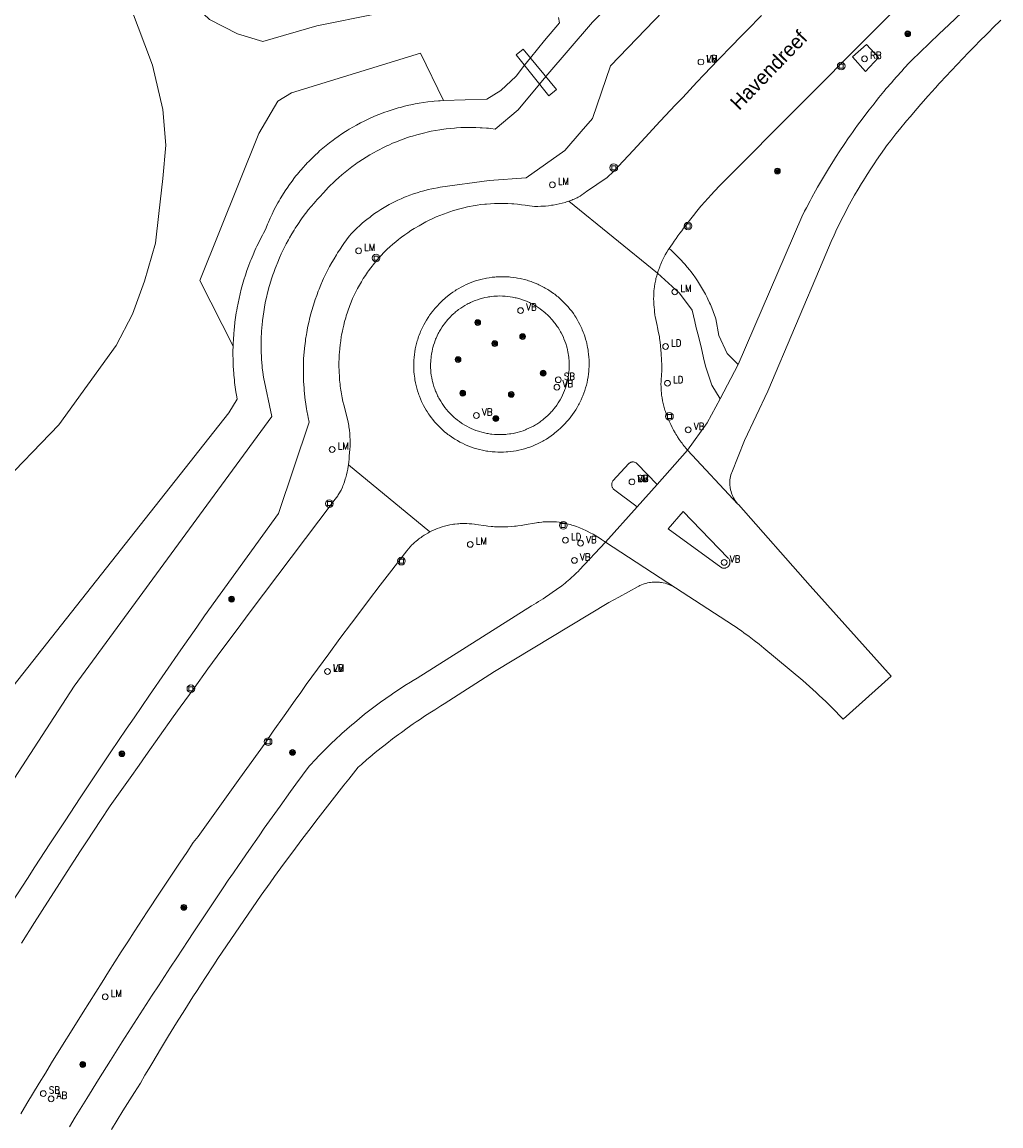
# Model space of a CAD drawing. Header units: metres. Extents: x 138165 to 154469, y 480134 to 494189.
# Tile 28 of 256: x 141175 to 141260, y 483525 to 483620. Entities that reach past the tile are written whole.
import ezdxf

# ---------------------------------------------------------------- set-up
doc = ezdxf.new("R2010")
doc.units = ezdxf.units.M
doc.header["$LTSCALE"] = 0.001
doc.header["$MEASUREMENT"] = 0
for name, color, linetype, lineweight in [('TOP-L-topo objecten punt', 7, 'Continuous', 0), ('TOP-L-topo objecten vlak', 7, 'Continuous', 0), ('TOP-T-topo huisnummering naamgeving', 7, 'Continuous', 0)]:
    doc.layers.add(name, color=color, linetype=linetype, lineweight=lineweight)
doc.styles.add('Style-INTL_ISO', font='INTL_ISO.shx')
doc.styles.add('Style-STANDARD', font='STANDARD.shx')

# ---------------------------------------------------------------- blocks, each defined once
blk = doc.blocks.new('24')
at = {"layer": 'TOP-L-topo objecten punt', "color": 7, "linetype": 'Continuous', "lineweight": 0}
for radius in [0.025, 0.0182, 0.0115, 0.005]:
    blk.add_circle((0, 0), radius, dxfattribs=at)
blk = doc.blocks.new('39')
at = {"layer": 'TOP-L-topo objecten punt', "color": 7, "linetype": 'Continuous', "lineweight": 0}
for p, q in [((0.0175, 0.0175), (-0.0175, 0.0175)), ((-0.0175, 0.0175), (-0.0175, -0.0175)), ((0.0175, 0.0175), (0.0175, -0.0175)), ((0.0175, -0.0175), (-0.0175, -0.0175))]:
    blk.add_line(p, q, dxfattribs=at)
blk.add_circle((0, 0), 0.0332, dxfattribs=at)
blk = doc.blocks.new('121')
at = {"layer": 'TOP-L-topo objecten punt', "color": 7, "linetype": 'Continuous', "lineweight": 0}
blk.add_circle((0, 0), 0.025, dxfattribs=at)
at = {"layer": 'TOP-L-topo objecten punt', "color": 7, "linetype": 'Continuous', "lineweight": 0, "style": 'Style-STANDARD'}
blk.add_text('LD', height=0.06, dxfattribs=at).set_placement((0.0483, 0))
blk = doc.blocks.new('16')
at = {"layer": 'TOP-L-topo objecten punt', "color": 7, "linetype": 'Continuous', "lineweight": 0}
blk.add_circle((0, 0), 0.025, dxfattribs=at)
at = {"layer": 'TOP-L-topo objecten punt', "color": 7, "linetype": 'Continuous', "lineweight": 0, "style": 'Style-STANDARD'}
blk.add_text('LM', height=0.06, dxfattribs=at).set_placement((0.0483, 0))
blk = doc.blocks.new('175')
at = {"layer": 'TOP-L-topo objecten punt', "color": 7, "linetype": 'Continuous', "lineweight": 0}
blk.add_circle((0, 0), 0.025, dxfattribs=at)
at = {"layer": 'TOP-L-topo objecten punt', "color": 7, "linetype": 'Continuous', "lineweight": 0, "style": 'Style-STANDARD'}
blk.add_text('SB', height=0.06, dxfattribs=at).set_placement((0.0483, 0))
blk = doc.blocks.new('14')
at = {"layer": 'TOP-L-topo objecten punt', "color": 7, "linetype": 'Continuous', "lineweight": 0}
blk.add_circle((0, 0), 0.025, dxfattribs=at)
at = {"layer": 'TOP-L-topo objecten punt', "color": 7, "linetype": 'Continuous', "lineweight": 0, "style": 'Style-STANDARD'}
blk.add_text('VB', height=0.06, dxfattribs=at).set_placement((0.0483, 0))
blk = doc.blocks.new('11')
at = {"layer": 'TOP-L-topo objecten punt', "color": 7, "linetype": 'Continuous', "lineweight": 0}
blk.add_circle((0, 0), 0.025, dxfattribs=at)
at = {"layer": 'TOP-L-topo objecten punt', "color": 7, "linetype": 'Continuous', "lineweight": 0, "style": 'Style-STANDARD'}
blk.add_text('AB', height=0.06, dxfattribs=at).set_placement((0.0483, 0))
blk = doc.blocks.new('127')
at = {"layer": 'TOP-L-topo objecten punt', "color": 7, "linetype": 'Continuous', "lineweight": 0}
blk.add_circle((0, 0), 0.025, dxfattribs=at)
at = {"layer": 'TOP-L-topo objecten punt', "color": 7, "linetype": 'Continuous', "lineweight": 0, "style": 'Style-STANDARD'}
blk.add_text('RB', height=0.06, dxfattribs=at).set_placement((0.0483, 0))

msp = doc.modelspace()

# ---------------------------------------------------------------- linework, layer by layer
at = {"layer": 'TOP-L-topo objecten vlak', "flags": 128}
for points in [[(141174.6, 483651.99), (141178.52, 483643.383), (141179.8, 483641.01), (141187.543, 483624.062), (141191.123, 483620.663), (141193.527, 483619.439), (141195.733, 483618.759), (141200.387, 483620.113), (141205.554, 483621.165), (141211.78, 483622.38), (141215.877, 483622.768), (141219.436, 483624.586), (141222.291, 483626.878), (141225.806, 483629.977), (141226.105, 483631.602)], [(141172.703, 483580.058), (141178.072, 483585.609), (141183.024, 483592.475), (141184.456, 483595.161), (141185.47, 483598.026), (141186.425, 483601.31), (141186.722, 483603.877), (141187.08, 483606.922), (141187.319, 483609.787), (141187.08, 483612.891), (141186.185, 483616.712), (141183.024, 483625.069), (141178.311, 483634.143), (141175.089, 483640.769), (141171.568, 483649.365)], [(141254.647, 483625.802), (141235.723, 483606.771), (141235.331, 483606.371), (141235.137, 483606.169), (141234.945, 483605.966), (141234.754, 483605.761), (141234.565, 483605.555), (141234.19, 483605.138), (141234.005, 483604.928), (141233.639, 483604.504), (141233.28, 483604.074), (141232.981, 483603.707), (141232.638, 483603.275), (141232.469, 483603.057), (141232.136, 483602.617), (141231.972, 483602.395), (141231.809, 483602.172), (141231.648, 483601.948), (141231.489, 483601.723), (141231.331, 483601.497), (141231.175, 483601.27), (141231.021, 483601.041), (141230.882, 483600.844)], [(141140.6, 483503.24), (141179.39, 483562.99), (141196.508, 483586.308), (141195.771, 483589.729), (141195.714, 483590.153), (141195.671, 483590.539), (141195.652, 483590.732), (141195.636, 483590.926), (141195.608, 483591.314), (141195.597, 483591.508), (141195.582, 483591.896), (141195.577, 483592.091), (141195.574, 483592.479), (141195.575, 483592.674), (141195.578, 483592.868), (141195.591, 483593.257), (141195.6, 483593.451), (141195.612, 483593.645), (141195.64, 483594.033), (141195.657, 483594.226), (141195.698, 483594.613), (141195.746, 483594.999), (141195.803, 483595.383), (141195.867, 483595.767), (141195.939, 483596.149), (141196.019, 483596.529), (141196.062, 483596.719), (141196.107, 483596.908), (141196.154, 483597.096), (141196.253, 483597.472), (141196.306, 483597.659), (141196.417, 483598.032), (141196.475, 483598.217), (141196.598, 483598.586), (141196.662, 483598.77), (141196.796, 483599.135), (141196.865, 483599.316), (141197.01, 483599.677), (141197.163, 483600.034), (141197.322, 483600.389), (141197.489, 483600.74), (141197.576, 483600.914), (141197.753, 483601.26), (141197.938, 483601.602), (141198.033, 483601.771), (141198.228, 483602.108), (141198.431, 483602.44), (141198.534, 483602.604), (141198.747, 483602.93), (141198.855, 483603.091), (141198.965, 483603.251), (141199.077, 483603.41), (141199.306, 483603.724), (141199.541, 483604.034), (141199.661, 483604.187), (141199.906, 483604.489), (141200.157, 483604.786), (141200.284, 483604.932), (141200.414, 483605.078), (141200.676, 483605.364), (141200.945, 483605.645), (141201.233, 483605.959), (141201.361, 483606.093), (141201.62, 483606.356), (141201.752, 483606.486), (141202.019, 483606.741), (141202.292, 483606.99), (141202.571, 483607.233), (141202.712, 483607.352), (141202.998, 483607.586), (141203.143, 483607.701), (141203.289, 483607.814), (141203.437, 483607.925), (141203.735, 483608.143), (141203.886, 483608.25), (141204.038, 483608.355), (141204.346, 483608.56), (141204.658, 483608.759), (141204.974, 483608.95), (141205.294, 483609.135), (141205.618, 483609.312), (141205.782, 483609.399), (141206.112, 483609.566), (141206.445, 483609.725), (141206.613, 483609.803), (141206.951, 483609.952), (141207.293, 483610.093), (141207.637, 483610.228), (141207.81, 483610.292), (141208.159, 483610.415), (141208.51, 483610.53), (141208.687, 483610.585), (141209.041, 483610.689), (141209.398, 483610.785), (141209.757, 483610.874), (141209.937, 483610.915), (141210.299, 483610.992), (141210.662, 483611.061), (141211.027, 483611.122), (141211.393, 483611.175), (141211.576, 483611.199), (141211.943, 483611.24), (141212.311, 483611.273), (141212.496, 483611.287), (141212.865, 483611.308), (141213.049, 483611.316), (141213.419, 483611.325), (141213.604, 483611.327), (141213.789, 483611.326), (141214.158, 483611.32), (141214.528, 483611.305), (141214.712, 483611.295), (141215.081, 483611.268), (141215.265, 483611.252), (141215.449, 483611.234), (141215.816, 483611.191), (141217.812, 483612.851), (141219.669, 483615.07), (141220.214, 483615.724), (141224.245, 483620.424), (141228.219, 483624.426)], [(141231.126, 483622.157), (141225.811, 483616.646), (141224.249, 483612.099), (141223.273, 483610.97), (141221.844, 483609.318), (141218.513, 483606.96), (141215.297, 483606.746), (141211.056, 483606.146), (141210.837, 483606.11), (141210.513, 483606.049), (141210.352, 483606.016), (141210.03, 483605.944), (141209.87, 483605.905), (141209.552, 483605.821), (141209.393, 483605.776), (141209.078, 483605.681), (141208.765, 483605.578), (141208.455, 483605.467), (141208.147, 483605.349), (141207.995, 483605.287), (141207.692, 483605.158), (141207.392, 483605.021), (141207.243, 483604.95), (141206.949, 483604.803), (141206.658, 483604.648), (141206.371, 483604.487), (141206.229, 483604.403), (141205.948, 483604.232), (141205.671, 483604.053), (141205.399, 483603.868), (141205.131, 483603.676), (141204.999, 483603.577), (141204.738, 483603.376), (141204.61, 483603.273), (141204.357, 483603.062), (141204.232, 483602.954), (141204.109, 483602.845), (141203.866, 483602.622), (141203.629, 483602.393), (141203.513, 483602.277), (141203.398, 483602.159), (141203.204, 483601.912), (141202.968, 483601.6), (141202.739, 483601.284), (141202.627, 483601.124), (141202.408, 483600.8), (141202.195, 483600.472), (141202.092, 483600.307), (141201.889, 483599.973), (141201.694, 483599.635), (141201.505, 483599.292), (141201.414, 483599.12), (141201.236, 483598.772), (141201.149, 483598.597), (141200.982, 483598.244), (141200.901, 483598.066), (141200.745, 483597.708), (141200.596, 483597.347), (141200.524, 483597.165), (141200.387, 483596.799), (141200.256, 483596.431), (141200.194, 483596.246), (141200.075, 483595.874), (141199.964, 483595.499), (141199.86, 483595.123), (141199.765, 483594.744), (141199.72, 483594.554), (141199.677, 483594.363), (141199.596, 483593.981), (141199.524, 483593.597), (141199.491, 483593.404), (141199.43, 483593.018), (141199.403, 483592.825), (141199.354, 483592.437), (141199.333, 483592.243), (141199.296, 483591.854), (141199.281, 483591.66), (141199.256, 483591.27), (141199.239, 483590.879), (141199.234, 483590.684), (141199.229, 483590.293), (141199.232, 483589.903), (141199.237, 483589.708), (141199.252, 483589.317), (141199.263, 483589.122), (141199.29, 483588.732), (141199.307, 483588.538), (141199.325, 483588.343), (141199.368, 483587.955), (141199.393, 483587.761), (141199.448, 483587.374), (141199.511, 483586.989), (141199.545, 483586.797), (141199.62, 483586.413), (141199.66, 483586.222), (141199.747, 483585.841), (141197.092, 483577.918), (141190.684, 483569.068), (141189.999, 483568.093), (141189.316, 483567.117), (141188.635, 483566.14), (141187.277, 483564.182), (141185.926, 483562.219), (141184.581, 483560.252), (141183.911, 483559.267), (141182.576, 483557.293), (141181.248, 483555.314), (141179.927, 483553.332), (141178.612, 483551.345), (141177.304, 483549.353), (141176.002, 483547.357), (141175.354, 483546.357), (141174.063, 483544.355)], [(141236.848, 483590.806), (141242.366, 483603.596), (141242.609, 483604.075), (141242.764, 483604.374), (141243.078, 483604.968), (141243.238, 483605.264), (141243.563, 483605.852), (141243.728, 483606.145), (141243.895, 483606.437), (141244.234, 483607.018), (141244.406, 483607.306), (141244.755, 483607.881), (141245.111, 483608.451), (141245.292, 483608.735), (141245.658, 483609.299), (141246.031, 483609.858), (141246.41, 483610.413), (141246.603, 483610.689), (141246.796, 483610.964), (141246.992, 483611.237), (141247.189, 483611.509), (141247.588, 483612.05), (141247.993, 483612.587), (141248.198, 483612.853), (141248.613, 483613.382), (141248.823, 483613.645), (141249.035, 483613.906), (141249.462, 483614.425), (141249.678, 483614.683), (141250.115, 483615.194), (141250.335, 483615.448), (141250.557, 483615.7), (141251.006, 483616.201), (141251.233, 483616.449), (141251.69, 483616.942), (141251.921, 483617.186), (141252.578, 483617.818), (141254.249, 483619.416), (141255.087, 483620.213), (141256.766, 483621.802)], [(141221.321, 483620.839), (141221.408, 483620.387), (141220.106, 483618.84), (141218.88, 483617.345), (141218.361, 483616.701), (141217.632, 483615.77), (141216.315, 483614.531), (141215.105, 483613.781), (141211.358, 483613.66)], [(141222.196, 483604.941), (141222.381, 483605.006), (141222.472, 483605.041), (141222.562, 483605.078), (141222.651, 483605.116), (141222.828, 483605.199), (141222.915, 483605.243), (141223.001, 483605.289), (141223.17, 483605.386), (141223.335, 483605.49), (141223.496, 483605.601), (141223.652, 483605.718), (141223.728, 483605.779), (141225.522, 483607.006), (141226.076, 483607.52), (141227.777, 483609.319), (141228.818, 483610.453), (141230.117, 483611.856), (141231.444, 483613.279), (141232.055, 483613.931), (141232.668, 483614.581), (141233.283, 483615.231), (141233.898, 483615.878), (141235.134, 483617.17), (141236.376, 483618.456), (141236.999, 483619.097), (141237.624, 483619.736), (141238.877, 483621.011)], [(141236.835, 483578.747), (141236.744, 483578.853), (141236.654, 483578.968), (141236.571, 483579.089), (141236.532, 483579.151), (141236.458, 483579.277), (141236.424, 483579.342), (141236.392, 483579.408), (141236.362, 483579.475), (141236.333, 483579.542), (141236.306, 483579.61), (141236.281, 483579.679), (141236.237, 483579.819), (141236.201, 483579.961), (141236.186, 483580.033), (141236.172, 483580.105), (141236.151, 483580.25), (141236.144, 483580.323), (141236.135, 483580.469), (141236.134, 483580.616), (141236.137, 483580.689), (141236.148, 483580.835), (141236.167, 483580.98), (141236.194, 483581.124), (141236.229, 483581.267), (141236.272, 483581.407), (141236.296, 483581.476), (141237.41, 483584.238), (141239.423, 483588.507), (141244.207, 483599.804), (141244.432, 483600.358), (141244.665, 483600.91), (141244.905, 483601.458), (141245.152, 483602.003), (141245.407, 483602.544), (141245.537, 483602.814), (141245.802, 483603.35), (141246.075, 483603.883), (141246.214, 483604.148), (141246.497, 483604.675), (141246.641, 483604.937), (141246.787, 483605.198), (141246.935, 483605.458), (141247.236, 483605.976), (141247.543, 483606.489), (141247.7, 483606.744), (141248.017, 483607.251), (141248.342, 483607.754), (141248.673, 483608.253), (141248.841, 483608.5), (141249.183, 483608.992), (141249.53, 483609.479), (141249.706, 483609.721), (141250.064, 483610.201), (141250.245, 483610.439), (141250.512, 483610.784), (141250.816, 483611.153), (141251.429, 483611.886), (141251.738, 483612.251), (141252.36, 483612.976), (141252.674, 483613.337), (141253.305, 483614.055), (141253.623, 483614.412), (141253.942, 483614.767), (141254.263, 483615.121), (141254.91, 483615.826), (141255.235, 483616.176), (141255.89, 483616.872), (141256.22, 483617.218), (141256.883, 483617.906), (141257.217, 483618.248), (141257.889, 483618.927), (141258.228, 483619.265), (141258.567, 483619.601), (141258.908, 483619.936), (141259.595, 483620.601)], [(141247.968, 483618.51), (141248.988, 483617.376), (141247.888, 483616.179), (141246.739, 483617.428), (141247.968, 483618.51)], [(141211.358, 483613.66), (141209.367, 483617.749), (141198.215, 483614.312), (141197.009, 483613.588), (141195.382, 483610.815), (141190.258, 483598.092), (141193.149, 483592.393)], [(141220.471, 483614.071), (141221.136, 483614.604), (141218.264, 483618.093), (141217.644, 483617.595), (141220.471, 483614.071)], [(141211.358, 483613.66), (141211.066, 483613.631), (141210.928, 483613.622), (141210.557, 483613.591), (141210.371, 483613.573), (141210.001, 483613.531), (141209.632, 483613.48), (141209.264, 483613.422), (141208.898, 483613.356), (141208.532, 483613.282), (141208.35, 483613.242), (141207.988, 483613.156), (141207.627, 483613.063), (141207.448, 483613.013), (141207.09, 483612.908), (141206.912, 483612.853), (141206.559, 483612.736), (141206.207, 483612.612), (141205.859, 483612.48), (141205.686, 483612.412), (141205.341, 483612.269), (141205, 483612.119), (141204.831, 483612.041), (141204.495, 483611.88), (141204.163, 483611.712), (141203.834, 483611.537), (141203.509, 483611.354), (141203.188, 483611.165), (141203.029, 483611.068), (141202.871, 483610.969), (141202.559, 483610.766), (141202.251, 483610.557), (141201.947, 483610.34), (141201.797, 483610.23), (141201.501, 483610.004), (141201.355, 483609.889), (141201.066, 483609.654), (141200.923, 483609.534), (141200.782, 483609.413), (141200.642, 483609.29), (141200.503, 483609.165), (141200.23, 483608.912), (141199.962, 483608.653), (141199.7, 483608.388), (141199.571, 483608.254), (141199.444, 483608.118), (141199.193, 483607.842), (141199.07, 483607.702), (141198.949, 483607.561), (141198.711, 483607.275), (141198.594, 483607.13), (141198.478, 483606.983), (141198.252, 483606.687), (141198.033, 483606.386), (141197.82, 483606.08), (141197.716, 483605.926), (141197.513, 483605.613), (141197.414, 483605.456), (141197.221, 483605.137), (141197.127, 483604.976), (141197.035, 483604.814), (141196.856, 483604.487), (141196.684, 483604.157), (141196.519, 483603.823), (141196.362, 483603.485), (141196.211, 483603.144), (141196.139, 483602.972), (141196, 483602.627), (141195.933, 483602.453), (141195.781, 483602.178), (141195.682, 483601.994), (141195.585, 483601.809), (141195.396, 483601.437), (141195.215, 483601.061), (141195.127, 483600.871), (141195.041, 483600.681), (141194.874, 483600.299), (141194.714, 483599.913), (141194.637, 483599.719), (141194.489, 483599.329), (141194.348, 483598.936), (141194.215, 483598.541), (141194.089, 483598.143), (141194.029, 483597.943), (141193.971, 483597.742), (141193.861, 483597.34), (141193.758, 483596.935), (141193.663, 483596.529), (141193.576, 483596.12), (141193.497, 483595.711), (141193.46, 483595.505), (141193.426, 483595.299), (141193.362, 483594.887), (141193.307, 483594.473), (141193.259, 483594.059), (141193.238, 483593.851), (141193.203, 483593.435), (141193.175, 483593.019), (141193.155, 483592.602), (141193.149, 483592.393)], [(141203.133, 483582.133), (141203.163, 483582.382), (141203.186, 483582.632), (141203.2, 483582.882), (141203.234, 483583.197), (141203.255, 483583.474), (141203.268, 483583.751), (141203.273, 483584.029), (141203.27, 483584.306), (141203.259, 483584.583), (141203.24, 483584.86), (141203.213, 483585.136), (141203.178, 483585.411), (141203.157, 483585.549), (141203.111, 483585.822), (141203.056, 483586.094), (141202.728, 483587.314), (141202.661, 483587.602), (141202.59, 483587.937), (141202.558, 483588.104), (141202.499, 483588.441), (141202.473, 483588.61), (141202.426, 483588.948), (141202.406, 483589.118), (141202.371, 483589.458), (141202.344, 483589.799), (141202.325, 483590.14), (141202.319, 483590.31), (141202.312, 483590.652), (141202.313, 483590.994), (141202.322, 483591.335), (141202.339, 483591.677), (141202.351, 483591.847), (141202.38, 483592.188), (141202.417, 483592.527), (141202.462, 483592.866), (141202.515, 483593.204), (141202.544, 483593.372), (141202.609, 483593.707), (141202.644, 483593.874), (141202.721, 483594.208), (141202.805, 483594.539), (141202.897, 483594.868), (141202.946, 483595.031), (141203.049, 483595.357), (141203.133, 483595.601), (141203.189, 483595.755), (141203.247, 483595.908), (141203.368, 483596.212), (141203.497, 483596.514), (141203.633, 483596.812), (141203.776, 483597.107), (141203.927, 483597.398), (141204.084, 483597.685), (141204.249, 483597.969), (141204.42, 483598.248), (141204.598, 483598.523), (141204.783, 483598.794), (141204.878, 483598.928), (141205.073, 483599.192), (141205.172, 483599.322), (141205.274, 483599.451), (141205.377, 483599.578), (141205.587, 483599.83), (141205.803, 483600.076), (141206.026, 483600.317), (141206.139, 483600.435), (141206.37, 483600.668), (141206.488, 483600.782), (141206.727, 483601.006), (141206.972, 483601.224), (141207.222, 483601.436), (141207.477, 483601.641), (141207.606, 483601.742), (141207.737, 483601.841), (141208.002, 483602.034), (141208.271, 483602.221), (141208.545, 483602.401), (141208.823, 483602.574), (141209.238, 483602.823), (141209.383, 483602.907), (141209.676, 483603.07), (141209.823, 483603.148), (141210.122, 483603.301), (141210.424, 483603.446), (141210.729, 483603.583), (141211.038, 483603.714), (141211.35, 483603.837), (141211.664, 483603.952), (141211.822, 483604.007), (141211.981, 483604.06), (141212.141, 483604.111), (141212.461, 483604.208), (141212.784, 483604.297), (141213.109, 483604.378), (141213.436, 483604.451), (141213.6, 483604.485), (141213.93, 483604.546), (141214.26, 483604.6), (141214.592, 483604.646), (141214.925, 483604.684), (141215.092, 483604.7), (141215.426, 483604.725), (141215.76, 483604.743), (141216.095, 483604.753), (141216.263, 483604.755), (141216.598, 483604.753), (141216.933, 483604.743), (141217.267, 483604.725), (141217.434, 483604.713), (141217.768, 483604.683), (141218.101, 483604.645), (141218.433, 483604.599), (141218.598, 483604.573), (141219.229, 483604.496), (141219.53, 483604.494), (141219.795, 483604.501), (141220.059, 483604.516), (141220.19, 483604.526), (141220.453, 483604.553), (141220.715, 483604.588), (141220.846, 483604.609), (141221.106, 483604.655), (141221.365, 483604.71), (141221.622, 483604.772), (141221.876, 483604.842), (141222.003, 483604.88), (141222.129, 483604.92), (141222.196, 483604.941)], [(141229.875, 483598.716), (141222.196, 483604.941)], [(141230.882, 483600.844), (141230.812, 483600.738), (141230.678, 483600.523), (141230.551, 483600.304), (141230.49, 483600.193), (141230.373, 483599.968), (141230.264, 483599.74), (141230.162, 483599.508), (141230.113, 483599.391), (141230.067, 483599.273), (141229.979, 483599.035), (141229.938, 483598.915), (141229.875, 483598.716)], [(141230.882, 483600.844), (141231.076, 483600.673), (141231.199, 483600.561), (141231.32, 483600.448), (141231.44, 483600.334), (141231.675, 483600.101), (141231.791, 483599.982), (141231.905, 483599.862), (141232.129, 483599.618), (141232.238, 483599.494), (141232.453, 483599.242), (141232.662, 483598.984), (141232.764, 483598.854), (141232.963, 483598.589), (141233.156, 483598.32), (141233.342, 483598.046), (141233.433, 483597.907), (141233.522, 483597.767), (141233.695, 483597.485), (141233.779, 483597.342), (141233.861, 483597.198), (141234.02, 483596.907), (141234.172, 483596.613), (141234.245, 483596.464), (141234.386, 483596.164), (141234.454, 483596.013), (141234.584, 483595.709), (141234.707, 483595.401), (141234.822, 483595.09), (141234.877, 483594.934), (141234.93, 483594.777), (141235.17, 483593.315), (141235.891, 483591.76), (141236.848, 483590.806)], [(141221.177, 483596.738), (141221.272, 483596.66), (141221.457, 483596.499), (141221.548, 483596.417), (141221.725, 483596.248), (141221.812, 483596.161), (141221.897, 483596.073), (141222.062, 483595.892), (141222.143, 483595.8), (141222.3, 483595.611), (141222.451, 483595.418), (141222.595, 483595.22), (141222.732, 483595.017), (141222.799, 483594.914), (141222.926, 483594.704), (141223.047, 483594.491), (141223.16, 483594.274), (141223.267, 483594.053), (141223.317, 483593.941), (141223.366, 483593.829), (141223.458, 483593.601), (141223.501, 483593.487), (141223.582, 483593.255), (141223.655, 483593.021), (141223.72, 483592.785), (141223.75, 483592.666), (141223.803, 483592.427), (141223.827, 483592.307), (141223.869, 483592.065), (141223.887, 483591.944), (141223.917, 483591.7), (141223.939, 483591.456), (141223.953, 483591.212), (141223.959, 483590.967), (141223.96, 483590.844), (141223.958, 483590.721), (141223.954, 483590.599), (141223.948, 483590.476), (141223.93, 483590.232), (141223.904, 483589.988), (141223.87, 483589.745), (141223.829, 483589.504), (141223.779, 483589.264), (141223.722, 483589.025), (141223.657, 483588.789), (141223.584, 483588.555), (141223.504, 483588.323), (141223.416, 483588.095), (141223.369, 483587.981), (141223.27, 483587.757), (141223.218, 483587.646), (141223.164, 483587.536), (141223.108, 483587.427), (141223.05, 483587.319), (141222.991, 483587.211), (141222.93, 483587.105), (141222.803, 483586.896), (141222.669, 483586.691), (141222.528, 483586.49), (141222.381, 483586.294), (141222.305, 483586.198), (141222.148, 483586.009), (141221.985, 483585.826), (141221.902, 483585.736), (141221.817, 483585.648), (141221.643, 483585.475), (141221.513, 483585.346), (141221.424, 483585.262), (141221.334, 483585.179), (141221.242, 483585.097), (141221.149, 483585.017), (141220.96, 483584.862), (141220.863, 483584.786), (141220.666, 483584.64), (141220.465, 483584.501), (141220.259, 483584.368), (141220.049, 483584.242), (141219.942, 483584.181), (141219.835, 483584.123), (141219.617, 483584.011), (141219.506, 483583.957), (141219.283, 483583.856), (141219.17, 483583.808), (141219.057, 483583.762), (141218.828, 483583.675), (141218.596, 483583.596), (141218.479, 483583.56), (141218.243, 483583.492), (141218.124, 483583.461), (141217.886, 483583.405), (141217.646, 483583.357), (141217.404, 483583.317), (141217.161, 483583.285), (141216.917, 483583.26), (141216.795, 483583.251), (141216.55, 483583.239), (141216.305, 483583.234), (141216.182, 483583.235), (141216.06, 483583.238), (141215.815, 483583.249), (141215.571, 483583.269), (141215.449, 483583.282), (141215.206, 483583.313), (141215.085, 483583.332), (141214.844, 483583.375), (141214.723, 483583.4), (141214.485, 483583.455), (141214.366, 483583.485), (141214.13, 483583.552), (141214.013, 483583.588), (141213.781, 483583.667), (141213.551, 483583.752), (141213.325, 483583.845), (141213.212, 483583.895), (141212.99, 483583.999), (141212.772, 483584.11), (141212.558, 483584.229), (141212.347, 483584.354), (141212.243, 483584.419), (141212.039, 483584.555), (141211.839, 483584.697), (141211.741, 483584.77), (141211.644, 483584.845), (141211.454, 483585), (141211.361, 483585.08), (141211.179, 483585.244), (141211.09, 483585.328), (141211.002, 483585.414), (141210.831, 483585.589), (141210.666, 483585.77), (141210.586, 483585.862), (141210.429, 483586.051), (141210.279, 483586.245), (141210.136, 483586.444), (141210.066, 483586.545), (141209.933, 483586.75), (141209.868, 483586.855), (141209.745, 483587.066), (141209.628, 483587.282), (141209.519, 483587.501), (141209.467, 483587.612), (141209.368, 483587.836), (141209.277, 483588.064), (141209.234, 483588.179), (141209.194, 483588.294), (141209.117, 483588.527), (141209.049, 483588.763), (141209.018, 483588.881), (141208.988, 483589), (141208.935, 483589.239), (141208.89, 483589.48), (141208.87, 483589.601), (141208.837, 483589.844), (141208.823, 483589.966), (141208.802, 483590.21), (141208.794, 483590.332), (141208.785, 483590.577), (141208.783, 483590.822), (141208.79, 483591.067), (141208.796, 483591.19), (141208.815, 483591.434), (141208.841, 483591.678), (141208.876, 483591.92), (141208.918, 483592.162), (141208.942, 483592.282), (141208.968, 483592.402), (141209.026, 483592.64), (141209.092, 483592.876), (141209.128, 483592.993), (141209.205, 483593.226), (141209.247, 483593.341), (141209.335, 483593.569), (141209.382, 483593.683), (141209.431, 483593.795), (141209.534, 483594.017), (141209.645, 483594.236), (141209.762, 483594.451), (141209.887, 483594.662), (141210.018, 483594.869), (141210.086, 483594.971), (141210.156, 483595.072), (141210.301, 483595.27), (141210.375, 483595.367), (141210.529, 483595.557), (141210.609, 483595.651), (141210.772, 483595.834), (141211.039, 483596.115), (141211.212, 483596.288), (141211.301, 483596.373), (141211.482, 483596.538), (141211.574, 483596.618), (141211.668, 483596.697), (141211.86, 483596.85), (141211.958, 483596.924), (141212.157, 483597.067), (141212.36, 483597.204), (141212.463, 483597.27), (141212.673, 483597.396), (141212.887, 483597.516), (141213.105, 483597.629), (141213.326, 483597.734), (141213.551, 483597.833), (141213.664, 483597.879), (141213.893, 483597.966), (141214.125, 483598.046), (141214.36, 483598.118), (141214.596, 483598.182), (141214.715, 483598.211), (141214.955, 483598.264), (141215.075, 483598.287), (141215.317, 483598.328), (141215.56, 483598.361), (141215.803, 483598.386), (141215.926, 483598.395), (141216.048, 483598.403), (141216.293, 483598.412), (141216.538, 483598.413), (141216.661, 483598.411), (141216.906, 483598.4), (141217.028, 483598.391), (141217.15, 483598.381), (141217.394, 483598.354), (141217.636, 483598.319), (141217.757, 483598.299), (141217.998, 483598.252), (141218.117, 483598.226), (141218.356, 483598.167), (141218.592, 483598.101), (141218.709, 483598.065), (141218.941, 483597.988), (141219.057, 483597.946), (141219.285, 483597.857), (141219.511, 483597.761), (141219.622, 483597.71), (141219.842, 483597.603), (141220.059, 483597.488), (141220.166, 483597.429), (141220.377, 483597.304), (141220.481, 483597.239), (141220.686, 483597.104), (141220.886, 483596.962), (141220.984, 483596.889), (141221.177, 483596.738)], [(141229.875, 483598.716), (141229.84, 483598.603), (141229.807, 483598.489), (141229.746, 483598.259), (141229.719, 483598.144), (141229.67, 483597.911), (141229.649, 483597.795), (141229.612, 483597.56), (141229.583, 483597.324), (141229.572, 483597.206), (141229.562, 483597.088), (141229.549, 483596.851), (141229.545, 483596.732), (141229.544, 483596.495), (141229.551, 483596.258), (141229.566, 483596.021), (141229.595, 483595.734), (141229.607, 483595.568), (141229.621, 483595.403), (141229.654, 483595.072), (141229.668, 483594.957), (141229.836, 483594.179), (141229.874, 483594.021), (141229.945, 483593.704), (141229.977, 483593.545), (141230.036, 483593.226), (141230.062, 483593.066), (141230.109, 483592.745), (141230.148, 483592.422), (141230.179, 483592.099), (141230.202, 483591.776), (141230.234, 483591.195), (141230.25, 483590.774), (141230.255, 483590.563), (141230.258, 483590.285), (141230.188, 483589.478), (141230.182, 483589.358), (141230.177, 483589.118), (141230.18, 483588.878), (141230.191, 483588.638), (141230.199, 483588.519), (141230.21, 483588.399), (141230.222, 483588.28), (141230.237, 483588.161), (141230.271, 483587.923), (141230.314, 483587.687), (141230.338, 483587.569), (141230.364, 483587.452), (141230.392, 483587.336), (141230.455, 483587.104), (141230.524, 483586.874), (141230.562, 483586.76), (141230.656, 483586.491), (141230.702, 483586.364), (141230.75, 483586.237), (141230.851, 483585.986), (141230.96, 483585.738), (141231.017, 483585.616), (141231.136, 483585.373), (141231.263, 483585.134), (141231.397, 483584.898), (141231.466, 483584.782), (141231.537, 483584.667), (141231.61, 483584.553), (141231.761, 483584.328), (141231.918, 483584.108), (141231.999, 483584), (141232.082, 483583.893), (141232.166, 483583.787), (141232.252, 483583.682), (141232.339, 483583.579), (141232.482, 483583.417)], [(141235.303, 483587.843), (141234.592, 483589.03), (141234.053, 483590.583), (141233.929, 483591.121), (141233.676, 483592.196), (141233.414, 483593.269), (141233.233, 483593.993), (141233.104, 483594.529), (141232.869, 483595.532), (141231.786, 483596.976), (141229.875, 483598.716)], [(141219.462, 483595.804), (141219.369, 483595.862), (141219.275, 483595.918), (141219.18, 483595.973), (141219.084, 483596.026), (141218.89, 483596.126), (141218.791, 483596.174), (141218.591, 483596.263), (141218.388, 483596.346), (141218.286, 483596.384), (141218.182, 483596.42), (141217.974, 483596.488), (141217.869, 483596.518), (141217.657, 483596.574), (141217.55, 483596.599), (141217.336, 483596.643), (141217.12, 483596.679), (141216.902, 483596.707), (141216.684, 483596.728), (141216.466, 483596.74), (141216.247, 483596.744), (141216.028, 483596.741), (141215.918, 483596.736), (141215.809, 483596.729), (141215.7, 483596.72), (141215.482, 483596.696), (141215.374, 483596.682), (141215.265, 483596.665), (141215.157, 483596.646), (141214.943, 483596.603), (141214.836, 483596.578), (141214.624, 483596.523), (141214.519, 483596.493), (141214.31, 483596.426), (141214.104, 483596.352), (141214.002, 483596.312), (141213.901, 483596.27), (141213.701, 483596.181), (141213.602, 483596.134), (141213.504, 483596.085), (141213.407, 483596.034), (141213.216, 483595.927), (141213.122, 483595.871), (141212.937, 483595.754), (141212.846, 483595.693), (141212.667, 483595.566), (141212.58, 483595.5), (141212.409, 483595.363), (141212.325, 483595.292), (141212.243, 483595.22), (141212.082, 483595.071), (141211.927, 483594.916), (141211.852, 483594.837), (141211.705, 483594.674), (141211.634, 483594.591), (141211.497, 483594.42), (141211.431, 483594.333), (141211.303, 483594.155), (141211.242, 483594.064), (141211.124, 483593.88), (141211.013, 483593.691), (141210.96, 483593.595), (141210.909, 483593.498), (141210.812, 483593.302), (141210.722, 483593.102), (141210.68, 483593.001), (141210.64, 483592.899), (141210.565, 483592.693), (141210.498, 483592.484), (141210.438, 483592.274), (141210.411, 483592.168), (141210.363, 483591.954), (141210.323, 483591.738), (141210.291, 483591.522), (141210.278, 483591.413), (141210.257, 483591.195), (141210.25, 483591.086), (141210.242, 483590.867), (141210.241, 483590.648), (141210.244, 483590.538), (141210.256, 483590.32), (141210.275, 483590.102), (141210.303, 483589.884), (141210.338, 483589.668), (141210.382, 483589.453), (141210.406, 483589.347), (141210.461, 483589.135), (141210.524, 483588.925), (141210.558, 483588.821), (141210.595, 483588.717), (141210.672, 483588.513), (141210.714, 483588.411), (141210.803, 483588.211), (141210.85, 483588.112), (141210.899, 483588.014), (141210.95, 483587.917), (141211.057, 483587.726), (141211.113, 483587.632), (141211.23, 483587.447), (141211.291, 483587.356), (141211.418, 483587.178), (141211.484, 483587.09), (141211.621, 483586.919), (141211.764, 483586.753), (141211.837, 483586.672), (141211.989, 483586.514), (141212.067, 483586.437), (141212.227, 483586.288), (141212.309, 483586.215), (141212.393, 483586.144), (141212.563, 483586.007), (141212.739, 483585.876), (141212.919, 483585.752), (141213.011, 483585.692), (141213.198, 483585.577), (141213.388, 483585.47), (141213.583, 483585.369), (141213.761, 483585.285), (141213.962, 483585.198), (141214.166, 483585.118), (141214.269, 483585.081), (141214.373, 483585.046), (141214.477, 483585.013), (141214.688, 483584.952), (141214.9, 483584.899), (141215.114, 483584.854), (141215.222, 483584.834), (141215.438, 483584.801), (141215.547, 483584.787), (141215.765, 483584.766), (141215.874, 483584.758), (141215.984, 483584.752), (141216.093, 483584.749), (141216.203, 483584.747), (141216.422, 483584.749), (141216.64, 483584.76), (141216.75, 483584.768), (141216.859, 483584.778), (141217.076, 483584.805), (141217.184, 483584.821), (141217.4, 483584.859), (141217.614, 483584.905), (141217.72, 483584.931), (141217.932, 483584.989), (141218.036, 483585.021), (141218.244, 483585.09), (141218.449, 483585.167), (141218.551, 483585.208), (141218.751, 483585.296), (141218.948, 483585.391), (141219.142, 483585.494), (141219.332, 483585.603), (141219.425, 483585.66), (141219.517, 483585.719), (141219.699, 483585.842), (141219.788, 483585.906), (141219.962, 483586.039), (141220.047, 483586.107), (141220.214, 483586.249), (141220.375, 483586.397), (141220.531, 483586.551), (141220.607, 483586.63), (141220.681, 483586.711), (141220.754, 483586.792), (141220.826, 483586.875), (141220.964, 483587.045), (141221.031, 483587.132), (141221.096, 483587.22), (141221.159, 483587.309), (141221.281, 483587.491), (141221.397, 483587.677), (141221.452, 483587.772), (141221.557, 483587.964), (141221.655, 483588.16), (141221.746, 483588.359), (141221.829, 483588.562), (141221.868, 483588.664), (141221.905, 483588.767), (141221.94, 483588.871), (141222.005, 483589.08), (141222.034, 483589.186), (141222.087, 483589.398), (141222.111, 483589.505), (141222.152, 483589.72), (141222.185, 483589.937), (141222.199, 483590.045), (141222.211, 483590.154), (141222.228, 483590.372), (141222.234, 483590.482), (141222.238, 483590.591), (141222.239, 483590.81), (141222.237, 483590.92), (141222.227, 483591.138), (141222.208, 483591.357), (141222.196, 483591.466), (141222.182, 483591.574), (141222.147, 483591.79), (141222.127, 483591.898), (141222.081, 483592.112), (141222.055, 483592.218), (141221.997, 483592.43), (141221.966, 483592.535), (141221.932, 483592.639), (141221.859, 483592.845), (141221.778, 483593.049), (141221.735, 483593.15), (141221.644, 483593.348), (141221.545, 483593.544), (141221.493, 483593.64), (141221.384, 483593.83), (141221.267, 483594.016), (141221.207, 483594.107), (141221.081, 483594.286), (141221.015, 483594.374), (141220.948, 483594.46), (141220.782, 483594.661), (141220.71, 483594.743), (141220.561, 483594.904), (141220.406, 483595.059), (141220.327, 483595.134), (141220.246, 483595.208), (141220.164, 483595.281), (141219.996, 483595.421), (141219.91, 483595.489), (141219.734, 483595.62), (141219.554, 483595.744), (141219.462, 483595.804)], [(141193.149, 483592.393), (141193.141, 483591.976), (141193.141, 483591.558), (141193.144, 483591.35), (141193.157, 483590.932), (141193.166, 483590.724), (141193.19, 483590.307), (141193.205, 483590.099), (141193.222, 483589.891), (141193.263, 483589.476), (141193.286, 483589.268), (141193.338, 483588.854), (141193.398, 483588.441), (141193.466, 483588.029), (141193.503, 483587.824), (141192.786, 483586.638), (141174.084, 483562.96), (141154.73, 483534.88), (141138.953, 483508.803), (141134.428, 483500), (141110.144, 483448.828), (141105.63, 483437.51), (141091.058, 483396.24)], [(141235.303, 483587.843), (141236.848, 483590.806)], [(141232.482, 483583.417), (141234.163, 483585.78), (141235.303, 483587.843)], [(141229.86, 483580.426), (141232.482, 483583.417)], [(141236.835, 483578.747), (141232.482, 483583.417)], [(141174.854, 483540.751), (141175.975, 483542.532), (141177.102, 483544.309), (141177.669, 483545.196), (141178.806, 483546.966), (141179.951, 483548.732), (141180.525, 483549.613), (141181.68, 483551.372), (141182.513, 483552.633), (141184.246, 483555.059), (141185.013, 483556.155), (141185.602, 483556.993), (141186.784, 483558.665), (141187.973, 483560.332), (141188.57, 483561.164), (141189.769, 483562.824), (141190.974, 483564.479), (141192.186, 483566.13), (141193.404, 483567.776), (141194.629, 483569.417), (141200.566, 483577.292), (141201.995, 483579.178), (141202.09, 483579.3), (141202.203, 483579.458), (141202.257, 483579.538), (141202.36, 483579.702), (141202.456, 483579.87), (141202.501, 483579.956), (141202.609, 483580.204), (141202.656, 483580.32), (141202.701, 483580.437), (141202.786, 483580.673), (141202.863, 483580.911), (141202.899, 483581.031), (141202.964, 483581.273), (141203.022, 483581.517), (141203.048, 483581.639), (141203.072, 483581.762), (141203.115, 483582.009), (141203.133, 483582.133)], [(141203.133, 483582.133), (141210.187, 483576.335)], [(141229.86, 483580.426), (141228.116, 483582.209), (141228.096, 483582.233), (141228.075, 483582.255), (141228.028, 483582.295), (141228.003, 483582.312), (141227.95, 483582.343), (141227.893, 483582.366), (141227.863, 483582.374), (141227.803, 483582.386), (141227.772, 483582.389), (141227.711, 483582.388), (141227.68, 483582.385), (141227.65, 483582.38), (141227.62, 483582.373), (141227.562, 483582.353), (141227.534, 483582.34), (141227.481, 483582.309), (141227.456, 483582.291), (141227.432, 483582.271), (141227.399, 483582.239), (141226.025, 483580.757), (141225.989, 483580.701), (141225.96, 483580.64), (141225.948, 483580.609), (141225.931, 483580.544), (141225.925, 483580.511), (141225.919, 483580.445), (141225.919, 483580.411), (141225.925, 483580.344), (141225.939, 483580.279), (141225.949, 483580.247), (141225.961, 483580.216), (141225.974, 483580.185), (141226.007, 483580.127), (141226.046, 483580.073), (141226.08, 483580.035), (141228.112, 483578.509)], [(141228.112, 483578.509), (141229.86, 483580.426)], [(141225.389, 483575.44), (141228.112, 483578.509)], [(141231.423, 483571.495), (141236.46, 483568.244), (141236.686, 483568.088), (141236.91, 483567.93), (141237.133, 483567.771), (141237.355, 483567.61), (141237.796, 483567.283), (141238.232, 483566.95), (141238.663, 483566.611), (141239.089, 483566.265), (141242.455, 483563.482), (141242.742, 483563.225), (141243.027, 483562.967), (141243.594, 483562.446), (141243.876, 483562.184), (141244.156, 483561.92), (141244.434, 483561.654), (141244.712, 483561.387), (141244.976, 483561.13), (141245.933, 483560.146), (141250.087, 483563.866), (141243.098, 483571.674), (141236.874, 483578.706), (141236.835, 483578.747)], [(141235.999, 483574.072), (141235.976, 483574.094), (141232.108, 483578.086), (141230.794, 483576.607), (141235.352, 483573.273), (141235.409, 483573.242), (141235.438, 483573.229), (141235.499, 483573.208), (141235.53, 483573.201), (141235.594, 483573.192), (141235.626, 483573.191), (141235.69, 483573.194), (141235.754, 483573.205), (141235.785, 483573.214), (141235.815, 483573.224), (141235.874, 483573.251), (141235.928, 483573.284), (141235.954, 483573.304), (141235.979, 483573.324), (141236.024, 483573.37), (141236.044, 483573.395), (141236.079, 483573.449), (141236.095, 483573.477), (141236.12, 483573.536), (141236.13, 483573.567), (141236.143, 483573.63), (141236.149, 483573.694), (141236.147, 483573.758), (141236.143, 483573.79), (141236.129, 483573.852), (141236.119, 483573.883), (141236.107, 483573.913), (141236.078, 483573.97), (141236.042, 483574.024), (141235.999, 483574.072)], [(141225.389, 483575.44), (141225.035, 483575.683), (141224.916, 483575.762), (141224.674, 483575.914), (141224.552, 483575.988), (141224.304, 483576.131), (141224.053, 483576.266), (141223.798, 483576.395), (141223.669, 483576.456), (141223.409, 483576.574), (141223.145, 483576.684), (141222.879, 483576.787), (141222.609, 483576.882), (141222.474, 483576.927), (141222.337, 483576.97), (141222.18, 483577.017), (141222.067, 483577.044), (141221.839, 483577.093), (141221.725, 483577.114), (141221.495, 483577.151), (141221.38, 483577.166), (141221.149, 483577.191), (141221.033, 483577.2), (141220.801, 483577.213), (141220.568, 483577.218), (141220.336, 483577.214), (141220.219, 483577.21), (141219.987, 483577.195), (141219.871, 483577.184), (141219.64, 483577.157), (141219.525, 483577.14), (141219.411, 483577.122), (141219.222, 483577.087), (141218.515, 483576.977), (141218.229, 483576.923), (141218.085, 483576.899), (141217.797, 483576.857), (141217.653, 483576.839), (141217.508, 483576.823), (141217.218, 483576.796), (141216.928, 483576.778), (141216.637, 483576.768), (141216.346, 483576.766), (141216.2, 483576.767), (141216.054, 483576.771), (141215.764, 483576.785), (141215.618, 483576.795), (141215.473, 483576.807), (141215.184, 483576.836), (141215.039, 483576.854), (141214.155, 483576.978), (141214.043, 483576.995), (141213.817, 483577.022), (141213.591, 483577.042), (141213.364, 483577.053), (141213.251, 483577.056), (141213.024, 483577.056), (141212.797, 483577.047), (141212.683, 483577.04), (141212.57, 483577.031), (141212.345, 483577.006), (141212.232, 483576.991), (141212.12, 483576.974), (141211.896, 483576.934), (141211.674, 483576.886), (141211.454, 483576.83), (141211.236, 483576.766), (141211.021, 483576.695), (141210.808, 483576.616), (141210.702, 483576.574), (141210.494, 483576.484), (141210.289, 483576.387), (141210.187, 483576.335)], [(141210.187, 483576.335), (141209.988, 483576.228), (141209.792, 483576.113), (141209.695, 483576.053), (141209.506, 483575.928), (141209.413, 483575.863), (141209.321, 483575.796), (141209.23, 483575.728), (141209.14, 483575.658), (141208.965, 483575.513), (141208.88, 483575.439), (141208.795, 483575.363), (141208.712, 483575.286), (141208.63, 483575.207), (141208.471, 483575.045), (141208.318, 483574.877), (141208.174, 483574.708), (141205.875, 483571.716), (141204.874, 483570.407), (141204.376, 483569.75), (141203.385, 483568.433), (141202.4, 483567.112), (141201.421, 483565.786), (141200.449, 483564.455), (141199.484, 483563.119), (141199.003, 483562.449), (141198.525, 483561.779), (141197.572, 483560.434), (141196.626, 483559.084), (141195.915, 483558.06), (141193.748, 483555.025), (141191.575, 483551.994), (141190.13, 483549.987), (141189.709, 483549.46), (141189.134, 483548.605), (141188.561, 483547.749), (141187.989, 483546.891), (141186.851, 483545.174), (141185.72, 483543.451), (141184.595, 483541.725), (141184.035, 483540.86), (141183.477, 483539.994), (141182.366, 483538.258), (141181.813, 483537.389), (141181.262, 483536.519), (141180.164, 483534.775), (141179.073, 483533.027), (141178.53, 483532.151), (141177.449, 483530.396), (141176.911, 483529.518), (141176.375, 483528.638), (141175.308, 483526.875), (141174.777, 483525.992)], [(141178.991, 483524.866), (141179.492, 483525.687), (141180.499, 483527.326), (141181.513, 483528.96), (141182.534, 483530.591), (141183.561, 483532.217), (141184.078, 483533.028), (141185.115, 483534.648), (141186.16, 483536.263), (141186.684, 483537.069), (141187.739, 483538.678), (141188.268, 483539.481), (141189.273, 483540.994), (141189.7, 483541.648), (141190.559, 483542.953), (141191.424, 483544.254), (141192.297, 483545.55), (141192.735, 483546.197), (141193.175, 483546.842), (141193.617, 483547.486), (141194.506, 483548.771), (141195.401, 483550.051), (141195.851, 483550.69), (141196.756, 483551.963), (141197.211, 483552.598), (141198.126, 483553.865), (141198.586, 483554.496), (141199.743, 483556.07), (141199.936, 483556.281), (141200.13, 483556.49), (141200.326, 483556.698), (141200.523, 483556.904), (141200.922, 483557.313), (141201.123, 483557.515), (141201.326, 483557.716), (141201.53, 483557.915), (141201.736, 483558.113), (141201.943, 483558.31), (141202.151, 483558.505), (141202.361, 483558.699), (141202.572, 483558.891), (141202.998, 483559.271), (141203.43, 483559.644), (141203.648, 483559.829), (141204.087, 483560.194), (141204.531, 483560.552), (141204.756, 483560.729), (141205.207, 483561.078), (141205.664, 483561.421), (141205.894, 483561.59), (141206.358, 483561.923), (141206.826, 483562.249), (141207.062, 483562.41), (141207.537, 483562.727), (141208.017, 483563.037), (141208.501, 483563.34), (141208.744, 483563.489), (141209.081, 483563.691), (141218.969, 483569.937), (141219.375, 483570.178), (141219.576, 483570.302), (141219.975, 483570.553), (141220.173, 483570.682), (141220.566, 483570.943), (141220.761, 483571.077), (141221.147, 483571.348), (141221.596, 483571.677), (141221.874, 483571.899), (141222.011, 483572.013), (141222.281, 483572.244), (141222.414, 483572.362), (141222.676, 483572.603), (141222.805, 483572.725), (141223.059, 483572.974), (141223.103, 483573.019), (141225.389, 483575.44)], [(141225.389, 483575.44), (141231.423, 483571.495)], [(141182.619, 483524.63), (141183.617, 483526.24), (141184.622, 483527.846), (141185.127, 483528.647), (141185.521, 483529.32), (141185.858, 483529.891), (141186.197, 483530.46), (141186.879, 483531.596), (141187.567, 483532.728), (141188.263, 483533.855), (141188.966, 483534.978), (141189.675, 483536.097), (141190.032, 483536.655), (141190.391, 483537.212), (141190.752, 483537.768), (141191.478, 483538.876), (141191.843, 483539.428), (141192.579, 483540.53), (141193.322, 483541.627), (141193.696, 483542.174), (141194.072, 483542.72), (141194.827, 483543.808), (141195.59, 483544.891), (141196.359, 483545.97), (141196.746, 483546.508), (141197.525, 483547.58), (141198.31, 483548.647), (141199.102, 483549.709), (141199.9, 483550.767), (141200.301, 483551.294), (141201.109, 483552.344), (141201.515, 483552.867), (141202.332, 483553.91), (141202.743, 483554.43), (141203.155, 483554.948), (141203.569, 483555.465), (141203.985, 483555.981), (141204.251, 483556.216), (141204.73, 483556.631), (141204.971, 483556.836), (141205.214, 483557.04), (141205.458, 483557.242), (141205.95, 483557.642), (141206.198, 483557.839), (141206.447, 483558.035), (141206.949, 483558.422), (141207.456, 483558.803), (141207.711, 483558.991), (141208.225, 483559.362), (141208.744, 483559.727), (141209.005, 483559.907), (141209.267, 483560.085), (141209.794, 483560.436), (141210.326, 483560.781), (141210.594, 483560.951), (141211.132, 483561.285), (141211.403, 483561.45), (141215.77, 483564.259), (141225.659, 483570.234), (141226.519, 483570.7), (141228.203, 483571.614), (141228.274, 483571.651), (141228.346, 483571.686), (141228.492, 483571.751), (141228.641, 483571.808), (141228.716, 483571.834), (141228.869, 483571.88), (141228.947, 483571.9), (141229.024, 483571.918), (141229.181, 483571.949), (141229.26, 483571.961), (141229.419, 483571.98), (141229.498, 483571.986), (141229.578, 483571.99), (141229.658, 483571.993), (141229.738, 483571.993), (141229.898, 483571.988), (141230.057, 483571.974), (141230.136, 483571.965), (141230.215, 483571.953), (141230.372, 483571.924), (141230.528, 483571.887), (141230.681, 483571.842), (141230.757, 483571.817), (141230.832, 483571.79), (141230.906, 483571.761), (141230.98, 483571.73), (141231.125, 483571.663), (141231.196, 483571.626), (141231.336, 483571.549), (141231.423, 483571.495)]]:
    msp.add_lwpolyline(points, dxfattribs=at)

# ---------------------------------------------------------------- block references
at = {"layer": 'TOP-L-topo objecten punt', "xscale": 10, "yscale": 10, "zscale": 10}
for name, p in [('24', (141251.533, 483619.431)), ('16', (141233.639, 483616.988)), ('14', (141233.639, 483616.988)), ('127', (141247.795, 483617.261)), ('39', (141245.773, 483616.632)), ('39', (141226.095, 483607.844)), ('16', (141220.779, 483606.363)), ('24', (141240.248, 483607.556)), ('39', (141232.521, 483602.799)), ('16', (141204.014, 483600.648)), ('39', (141205.524, 483600.027)), ('16', (141231.38, 483597.104)), ('14', (141218.027, 483595.483)), ('24', (141214.316, 483594.442)), ('24', (141215.794, 483592.621)), ('24', (141218.203, 483593.232)), ('121', (141230.574, 483592.371)), ('24', (141212.619, 483591.24)), ('24', (141219.985, 483590.063)), ('175', (141221.293, 483589.497)), ('121', (141230.745, 483589.196)), ('14', (141221.175, 483588.851)), ('24', (141213.02, 483588.333)), ('24', (141217.219, 483588.228)), ('14', (141214.2, 483586.408)), ('24', (141215.887, 483586.14)), ('39', (141230.914, 483586.322)), ('14', (141232.53, 483585.166)), ('16', (141201.72, 483583.461)), ('175', (141227.669, 483580.655)), ('16', (141227.669, 483580.655)), ('14', (141227.669, 483580.655)), ('39', (141201.485, 483578.785)), ('39', (141221.725, 483576.892)), ('16', (141213.674, 483575.249)), ('121', (141221.908, 483575.614)), ('14', (141223.222, 483575.355)), ('14', (141222.687, 483573.868)), ('39', (141207.718, 483573.805)), ('14', (141235.645, 483573.695)), ('24', (141193.024, 483570.518)), ('16', (141201.32, 483564.255)), ('14', (141201.32, 483564.255)), ('39', (141189.496, 483562.764)), ('39', (141196.185, 483558.185)), ('24', (141183.529, 483557.143)), ('24', (141198.292, 483557.257)), ('24', (141188.891, 483543.851)), ('16', (141182.089, 483536.108)), ('24', (141180.135, 483530.252)), ('175', (141176.728, 483527.738)), ('11', (141177.4, 483527.288))]:
    msp.add_blockref(name, p, dxfattribs=at)

# ---------------------------------------------------------------- texts
at = {"layer": 'TOP-T-topo huisnummering naamgeving', "style": 'Style-INTL_ISO'}
msp.add_text('Havendreef', height=1.25, rotation=46, dxfattribs=at).set_placement((141236.938, 483612.743))

doc.saveas('drawing.dxf')
